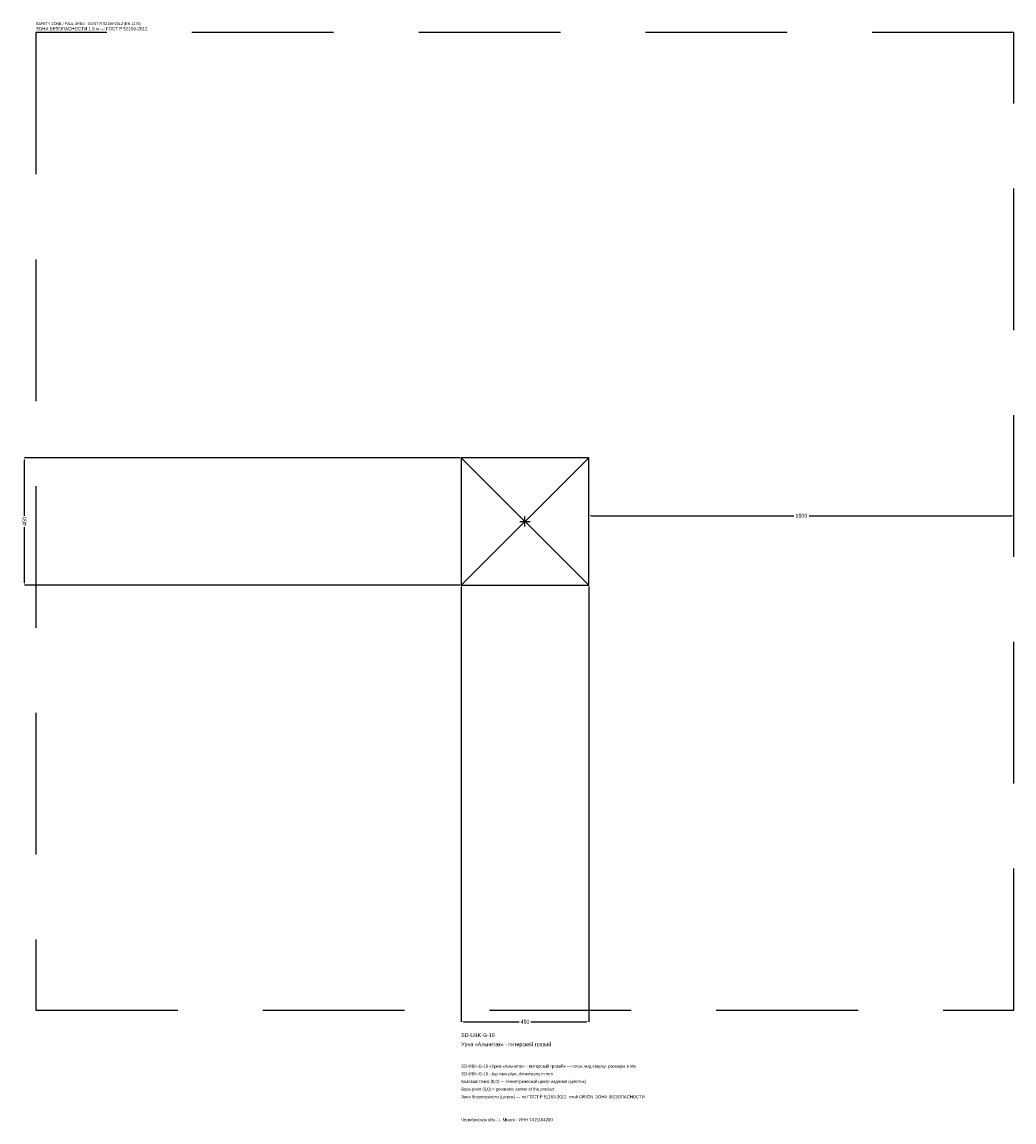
# Model space of a CAD drawing. Header units: metres. Extents: x -1774 to 1725, y -2119 to 1763.
import ezdxf

# ---------------------------------------------------------------- set-up
doc = ezdxf.new("R2010")
doc.units = ezdxf.units.M
doc.linetypes.add('DASHED', pattern=[800, 500, -300])
for name, color, linetype in [('ЗСК_ДАННЫЕ', 3, 'Continuous'), ('ЗСК_ЗОНА_БЕЗОПАСНОСТИ', 1, 'Continuous'), ('ЗСК_КОНТУР', 7, 'Continuous'), ('ЗСК_РАЗМЕРЫ', 8, 'Continuous')]:
    doc.layers.add(name, color=color, linetype=linetype)
doc.dimstyles.new('ORION', dxfattribs={"dimtxt": 13.5, "dimasz": 8.1, "dimexe": 1.25, "dimexo": 4.05, "dimtad": 1, "dimdec": 0, "dimcen": 2.5, "dimazin": 3, "dimtfac": 1, "dimtmove": 0, "dimatfit": 3})

# ---------------------------------------------------------------- blocks, each defined once
blk = doc.blocks.new('_CLOSEDFILLED')
at = {"color": 0, "linetype": 'BYBLOCK'}
blk.add_solid([(-1, 0.16), (0, 0), (-1, -0.16)], dxfattribs=at)
blk = doc.blocks.new('*D1')
for p, q in [((-225, -229.05), (-225, -1765.5)), ((225, -229.05), (225, -1765.5)), ((-216.9, -1765.5), (-20.25, -1765.5)), ((20.25, -1765.5), (216.9, -1765.5))]:
    blk.add_line(p, q)
at = {"layer": 'Defpoints'}
for p in [(-225, -225), (225, -225), (-225, -1765.5)]:
    blk.add_point(p, dxfattribs=at)
at = {"layer": 'ЗСК_РАЗМЕРЫ', "xscale": 8.1, "yscale": 8.1, "rotation": 180}
blk.add_blockref('_CLOSEDFILLED', (-225, -1765.5), dxfattribs=at)
at = {"layer": 'ЗСК_РАЗМЕРЫ', "xscale": 8.1, "yscale": 8.1}
blk.add_blockref('_CLOSEDFILLED', (225, -1765.5), dxfattribs=at)
at = {"layer": 'ЗСК_РАЗМЕРЫ', "insert": (0, -1765.5), "char_height": 13.5, "attachment_point": 5}
blk.add_mtext('450', dxfattribs=at)
blk = doc.blocks.new('*D2')
for p, q in [((-229.05, 225), (-1765.5, 225)), ((-1765.5, 20.25), (-1765.5, 216.9)), ((-1765.5, -216.9), (-1765.5, -20.25)), ((-229.05, -225), (-1765.5, -225))]:
    blk.add_line(p, q)
at = {"layer": 'Defpoints'}
for p in [(-225, 225), (-1765.5, -225), (-225, -225)]:
    blk.add_point(p, dxfattribs=at)
at = {"layer": 'ЗСК_РАЗМЕРЫ', "xscale": 8.1, "yscale": 8.1}
for p, rotation in [((-1765.5, 225), 90), ((-1765.5, -225), 270)]:
    blk.add_blockref('_CLOSEDFILLED', p, dxfattribs=dict(at, rotation=rotation))
at = {"layer": 'ЗСК_РАЗМЕРЫ', "insert": (-1765.5, 0), "char_height": 13.5, "attachment_point": 5, "rotation": 90}
blk.add_mtext('450', dxfattribs=at)
blk = doc.blocks.new('*D3')
for p, q in [((225, 4.05), (225, 20.25)), ((233.1, 20.25), (948, 20.25)), ((1002, 20.25), (1716.9, 20.25)), ((1725, 4.05), (1725, 20.25))]:
    blk.add_line(p, q)
at = {"layer": 'Defpoints'}
for p in [(225, 20.25), (225, 0), (1725, 0)]:
    blk.add_point(p, dxfattribs=at)
at = {"layer": 'ЗСК_РАЗМЕРЫ', "xscale": 8.1, "yscale": 8.1, "rotation": 180}
blk.add_blockref('_CLOSEDFILLED', (225, 20.25), dxfattribs=at)
at = {"layer": 'ЗСК_РАЗМЕРЫ', "xscale": 8.1, "yscale": 8.1}
blk.add_blockref('_CLOSEDFILLED', (1725, 20.25), dxfattribs=at)
at = {"layer": 'ЗСК_РАЗМЕРЫ', "insert": (975, 20.25), "char_height": 13.5, "attachment_point": 5}
blk.add_mtext('1500', dxfattribs=at)
blk = doc.blocks.new('ОРИОН SD-UBK-G-19 Урна Альнитак · питерский гравий')
at = {"layer": 'ЗСК_ЗОНА_БЕЗОПАСНОСТИ', "linetype": 'DASHED'}
blk.add_lwpolyline([(-1725, -1725), (1725, -1725), (1725, 1725), (-1725, 1725)], close=True, dxfattribs=at)
at = {"layer": 'ЗСК_КОНТУР'}
for p, q in [((-225, -225), (225, 225)), ((-225, 225), (225, -225))]:
    blk.add_line(p, q, dxfattribs=at)
blk.add_lwpolyline([(-225, -225), (225, -225), (225, 225), (-225, 225)], close=True, dxfattribs=at)
at = {"layer": 'ЗСК_РАЗМЕРЫ'}
for p, q in [((-18, 0), (18, 0)), ((0, -18), (0, 18))]:
    blk.add_line(p, q, dxfattribs=at)
at = {"layer": 'ЗСК_ДАННЫЕ'}
for tag, p in [('АРТИКУЛ', (-225, -1819.5)), ('НАИМЕНОВАНИЕ', (-225, -1851.9))]:
    blk.add_attdef(tag, p, '', height=13.5, dxfattribs=at)
at = {"layer": 'ЗСК_ДАННЫЕ', "flags": 1}
for tag, p in [('ПРОИЗВОДИТЕЛЬ', (-225, -1884.3)), ('ТЕЛЕФОН', (-225, -1916.7)), ('САЙТ', (-225, -1981.5)), ('АДРЕС', (-225, -2013.9)), ('РЕКВИЗИТЫ', (-225, -2046.3)), ('ГАБАРИТЫ', (-225, -2078.7)), ('ЗОНА_БЕЗОПАСНОСТИ', (-225, -2111.1))]:
    blk.add_attdef(tag, p, '', height=13.5, dxfattribs=at)
at = {"layer": 'ЗСК_ЗОНА_БЕЗОПАСНОСТИ', "color": 1}
for s, height, p in [('SAFETY ZONE / FALL AREA - GOST R 52169-2012 (EN 1176)', 9.45, (-1725, 1752)), ('ЗОНА БЕЗОПАСНОСТИ 1,5 м — ГОСТ Р 52169-2012', 11.475, (-1725, 1733.1))]:
    blk.add_text(s, height=height, dxfattribs=at).set_placement(p)
at = {"layer": 'ЗСК_РАЗМЕРЫ'}
dim = blk.add_linear_dim(base=(-1765.5, -225), p1=(-225, -225), p2=(-225, 225), angle=90, dimstyle='ORION', dxfattribs=at)
dim.commit()
dim.dimension.update_dxf_attribs({"geometry": '*D2', "text_midpoint": (-1765.5, 0)})
for base, p1, p2, picture, middle in [((225, 20.2), (225, 0), (1725, 0), '*D3', (975, 20.2)), ((-225, -1765.5), (-225, -225), (225, -225), '*D1', (0, -1765.5))]:
    dim = blk.add_linear_dim(base=base, p1=p1, p2=p2, dimstyle='ORION', dxfattribs=at)
    dim.commit()
    dim.dimension.update_dxf_attribs({"geometry": picture, "text_midpoint": middle})

msp = doc.modelspace()

# ---------------------------------------------------------------- block references
msp.add_blockref('ОРИОН SD-UBK-G-19 Урна Альнитак · питерский гравий', (0, 0)).add_auto_attribs({'АРТИКУЛ': 'SD-UBK-G-19', 'НАИМЕНОВАНИЕ': 'Урна «Альнитак» · питерский гравий'})

# ---------------------------------------------------------------- texts
at = {"layer": 'ЗСК_ДАННЫЕ', "color": 3}
for s, p in [('SD-UBK-G-19 «Урна «Альнитак» · питерский гравий» — план, вид сверху, размеры в мм', (-225, -1927.5)), ('SD-UBK-G-19 - top view plan, dimensions in mm', (-225, -1954.5)), ('Челябинская обл., г. Миасс · ИНН 7415104200', (-225, -2116.5))]:
    msp.add_text(s, height=10.8, dxfattribs=at).set_placement(p)
at = {"layer": 'ЗСК_ДАННЫЕ', "color": 7}
for s, p in [('Базовая точка (0,0) — геометрический центр изделия (крестик)', (-225, -1981.5)), ('Base point (0,0) = geometric center of the product', (-225, -2008.5))]:
    msp.add_text(s, height=10.8, dxfattribs=at).set_placement(p)
at = {"layer": 'ЗСК_ДАННЫЕ', "color": 1}
msp.add_text('Зона безопасности (штрих) — по ГОСТ Р 52169-2012, слой ORION_ЗОНА_БЕЗОПАСНОСТИ', height=10.8, dxfattribs=at).set_placement((-225, -2035.5))

doc.saveas('drawing.dxf')
